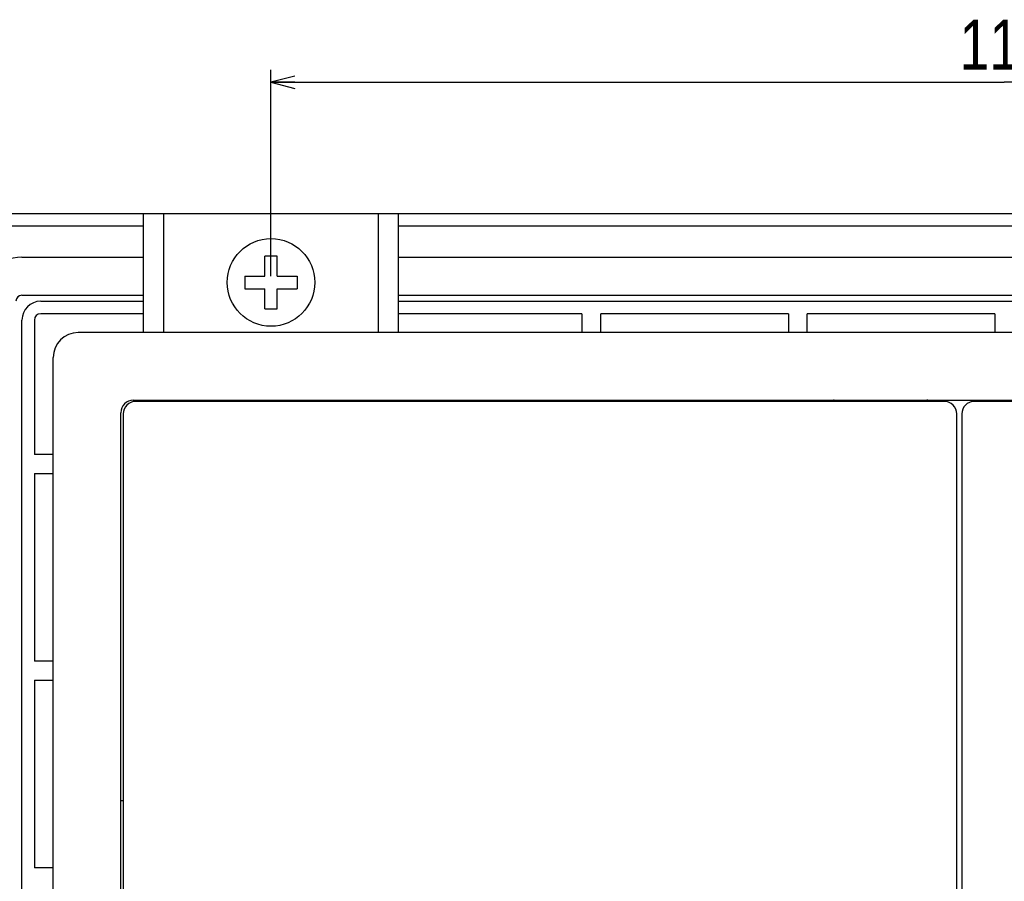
# Model space of a CAD drawing. Extents: x 0 to 563, y 0 to 379.
# Tile 20 of 24: x 401 to 480, y 200 to 269. Entities that reach past the tile are written whole.
import ezdxf
from ezdxf.enums import TextEntityAlignment as Align

# ---------------------------------------------------------------- set-up
doc = ezdxf.new("R2010")
doc.units = 0
doc.header["$LTSCALE"] = 32.67
doc.layers.get('0').update_dxf_attribs({"linetype": 'CONTINUOUS'})
doc.layers.add('DIM', color=7, linetype='CONTINUOUS')
doc.styles.get("Standard").update_dxf_attribs({"font": 'txt', "width": 0.8})
doc.dimstyles.get("Standard").update_dxf_attribs({"dimtxt": 2.5, "dimasz": 2.5, "dimexe": 1.25, "dimexo": 0.625, "dimtad": 1, "dimcen": 2.5, "dimazin": 3, "dimtfac": 1, "dimtmove": 0, "dimatfit": 3})

# ---------------------------------------------------------------- blocks, each defined once
blk = doc.blocks.new('_OPEN')
at = {"color": 0, "linetype": 'BYBLOCK'}
for p, q in [((0, 0), (-1, 0.263)), ((-1, -0.263), (0, 0)), ((-1, 0), (0, 0))]:
    blk.add_line(p, q, dxfattribs=at)
blk = doc.blocks.new('*D8')
at = {"layer": 'DIM', "color": 2, "linetype": 'CONTINUOUS'}
for p, q in [((421.318, 248.573), (421.318, 265.055)), ((538.518, 248.573), (538.518, 265.055)), ((421.318, 264.055), (479.918, 264.055)), ((538.518, 264.055), (479.918, 264.055))]:
    blk.add_line(p, q, dxfattribs=at)
at = {"layer": 'DIM', "color": 2, "linetype": 'CONTINUOUS', "xscale": 1.9, "yscale": 1.9, "zscale": 1.9, "rotation": 180}
blk.add_blockref('_OPEN', (421.318, 264.055), dxfattribs=at)
at = {"layer": 'DIM', "color": 2, "linetype": 'CONTINUOUS', "xscale": 1.9, "yscale": 1.9, "zscale": 1.9}
blk.add_blockref('_OPEN', (538.518, 264.055), dxfattribs=at)
at = {"layer": 'DIM', "color": 2, "linetype": 'CONTINUOUS', "width": 0.8}
blk.add_text('117', height=4, dxfattribs=at).set_placement((479.918, 265.055), align=Align.CENTER)

msp = doc.modelspace()

# ---------------------------------------------------------------- linework, layer by layer
at = {"color": 7, "linetype": 'CONTINUOUS'}
for p, q in [((398.407, 253.573), (561.429, 253.573)), ((411.118, 244.073), (411.118, 253.573)), ((412.718, 253.573), (412.718, 244.073)), ((429.918, 244.073), (429.918, 253.573)), ((431.518, 244.073), (431.518, 253.573)), ((411.118, 252.573), (399.418, 252.573)), ((528.318, 252.573), (431.518, 252.573)), ((401.418, 250.093), (411.118, 250.093)), ((421.818, 250.173), (420.818, 250.173)), ((420.818, 248.573), (420.818, 250.173)), ((421.818, 248.573), (421.818, 250.173)), ((431.518, 250.093), (528.318, 250.093)), ((419.218, 248.573), (420.818, 248.573)), ((419.218, 248.573), (419.218, 247.573)), ((421.818, 248.573), (423.418, 248.573)), ((423.418, 248.573), (423.418, 247.573)), ((419.218, 247.573), (420.818, 247.573)), ((420.818, 245.973), (420.818, 247.573)), ((421.818, 247.573), (423.418, 247.573)), ((421.818, 245.973), (421.818, 247.573)), ((401.418, 247.054), (411.118, 247.054)), ((402.918, 246.573), (411.118, 246.573)), ((431.518, 247.054), (528.318, 247.054)), ((431.518, 246.573), (528.318, 246.573)), ((411.118, 245.573), (402.918, 245.573)), ((420.818, 245.973), (421.818, 245.973)), ((446.168, 245.573), (431.518, 245.573)), ((446.168, 245.573), (446.168, 244.073)), ((462.668, 245.573), (447.668, 245.573)), ((447.668, 244.073), (447.668, 245.573)), ((462.668, 245.573), (462.668, 244.073)), ((479.168, 245.573), (464.168, 245.573)), ((464.168, 244.073), (464.168, 245.573)), ((479.168, 245.573), (479.168, 244.073)), ((401.418, 123.073), (401.418, 245.073)), ((402.418, 245.073), (402.418, 234.323)), ((553.918, 244.073), (405.918, 244.073)), ((403.918, 126.073), (403.918, 242.073)), ((410.318, 238.673), (542.318, 238.673)), ((475.118, 238.573), (410.518, 238.573)), ((437.618, 238.673), (437.618, 238.573)), ((437.818, 238.673), (437.818, 238.573)), ((447.818, 238.673), (447.818, 238.573)), ((448.018, 238.573), (448.018, 238.673)), ((542.118, 238.573), (477.518, 238.573)), ((409.318, 159.336), (409.318, 237.673)), ((409.518, 237.573), (409.518, 139.073)), ((476.118, 139.073), (476.118, 237.573)), ((476.518, 237.573), (476.518, 139.073)), ((403.918, 234.323), (402.418, 234.323)), ((402.418, 232.823), (403.918, 232.823)), ((402.418, 232.823), (402.418, 217.823)), ((403.918, 217.823), (402.418, 217.823)), ((402.418, 216.323), (403.918, 216.323)), ((402.418, 216.323), (402.418, 201.323)), ((409.518, 206.673), (409.318, 206.673)), ((403.918, 201.323), (402.418, 201.323))]:
    msp.add_line(p, q, dxfattribs=at)
msp.add_circle((421.318, 248.073), 3.5, dxfattribs=at)
for centre, radius, start, end in [((401.418, 246.573), 3.52, 90, 180), ((401.418, 246.573), 0.48, 90, 180), ((402.918, 245.073), 1.5, 90, 180), ((402.918, 245.073), 0.5, 90, 180), ((405.918, 242.073), 2, 90, 180), ((410.318, 237.673), 1, 90, 180), ((410.518, 237.573), 1, 90, 180), ((466.26, 238.373), 0.3, 41.86585, 90), ((473.818, 238.173), 0.5, 90, 126.82038), ((475.118, 237.573), 1, 0, 90), ((477.518, 237.573), 1, 90, 180)]:
    msp.add_arc(centre, radius, start, end, dxfattribs=at)

# ---------------------------------------------------------------- dimensions: what is measured, and where the dimension line sits
at = {"layer": 'DIM', "color": 2, "linetype": 'CONTINUOUS'}
dim = msp.add_linear_dim(base=(538.518, 264.055), p1=(421.318, 248.073), p2=(538.518, 248.073), dimstyle='Standard', dxfattribs=at)
dim.commit()
dim.dimension.update_dxf_attribs({"geometry": '*D8', "text_midpoint": (480.118, 264.055), "dimtype": 128})

doc.saveas('drawing.dxf')
